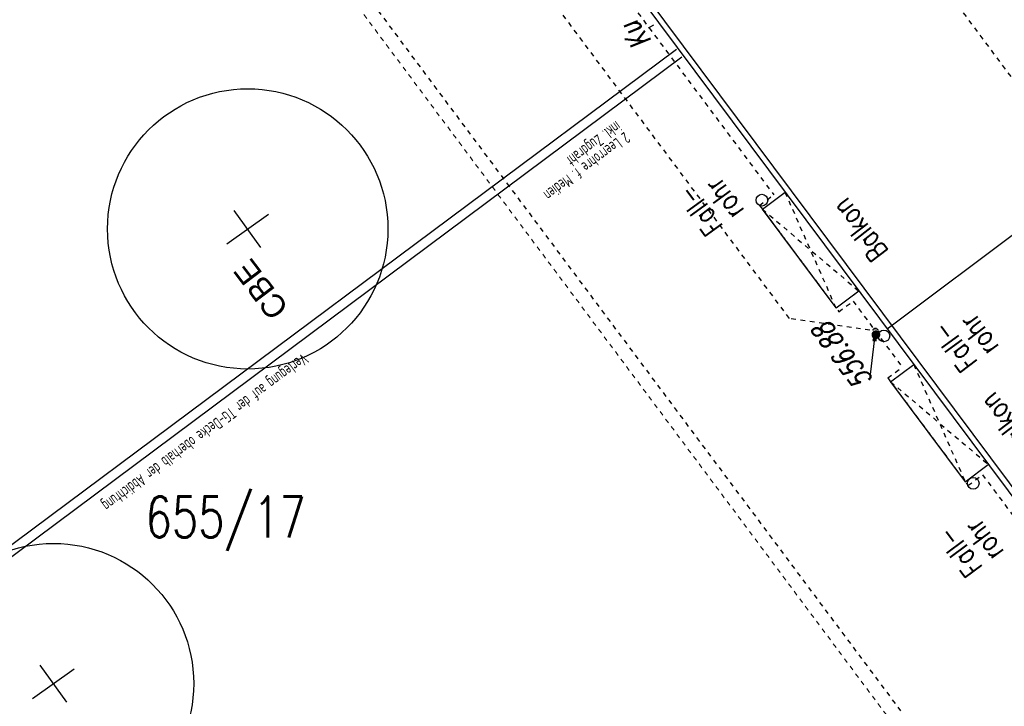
# Model space of a CAD drawing. Header units: metres. Extents: x 2 to 485, y 6 to 594.
# Tile 101 of 176: x 274 to 295, y 357 to 372. Entities that reach past the tile are written whole.
import ezdxf
from ezdxf.enums import TextEntityAlignment as Align

# ---------------------------------------------------------------- set-up
doc = ezdxf.new("R2010")
doc.units = ezdxf.units.M
doc.header["$LTSCALE"] = 0.0125
for name, pattern in [('237-14_Züricher Str._GL_3_RW_2014-11-28_bea$0$STRICHLINIE2', [9.525, 6.35, -3.175]), ('237-14_Züricher Str._GL_3_RW_2014-11-28_bea$0$STRICHPUNKT2', [12.7, 6.35, -3.175, 0, -3.175]), ('260241_A_bea$0$GESTRICHELTX2', [0.7, 0.5, -0.2]), ('260241_A_bea$0$PUNKTIERT', [0.2, 0, -0.2]), ('GEWOFAG_Hof 2_141023_Grundriss_bea$0$AUSGEZOGEN', [0]), ('GEWOFAG_Hof 2_141023_Grundriss_bea$0$VERDECKT2_S2', [0.15, 0.1, -0.05])]:
    doc.linetypes.add(name, pattern=pattern)
for name, color, linetype in [('237-14_Züricher Str._GL_3_RW_2014-11-28_bea$0$__Steiger', 251, 'Continuous'), ('237-14_Züricher Str._GL_3_RW_2014-11-28_bea$0$_GRU_Allgemein_Text', 151, 'Continuous'), ('237-14_Züricher Str._GL_3_RW_2014-11-28_bea$0$_GRU_Drainage', 54, '237-14_Züricher Str._GL_3_RW_2014-11-28_bea$0$STRICHPUNKT2'), ('237-14_Züricher Str._GL_3_RW_2014-11-28_bea$0$_GRU_Medien', 230, 'Continuous'), ('237-14_Züricher Str._GL_3_RW_2014-11-28_bea$0$_GRU_Regenwasser', 150, '237-14_Züricher Str._GL_3_RW_2014-11-28_bea$0$STRICHLINIE2'), ('260241_A_bea$0$B08_FLSTNR_TXT', 9, 'Continuous'), ('260241_A_bea$0$B10_GEBAEUDE', 1, 'Continuous'), ('260241_A_bea$0$B13_GEB_ZUBEHOER', 12, 'Continuous'), ('260241_A_bea$0$B14_GEB_ZUB_GESTR', 12, 'Continuous'), ('260241_A_bea$0$B15_GEB_TXT', 12, 'Continuous'), ('260241_A_bea$0$B25_EINFASS_GEPKT', 7, '260241_A_bea$0$PUNKTIERT'), ('260241_A_bea$0$B28_VEINFASS_TXT', 5, 'Continuous'), ('260241_A_bea$0$B34_ZUBEHOER_1', 6, 'Continuous'), ('260241_A_bea$0$B53_HAUPTHOEHEN', 4, 'Continuous'), ('260241_A_bea$0$B54_HOEHEN', 253, 'Continuous'), ('f_baum', 3, 'Continuous'), ('f_text_100', 7, 'Continuous')]:
    doc.layers.add(name, color=color, linetype=linetype)
doc.layers.add('GEWOFAG_Hof 2_141023_Grundriss_bea$0$STANDARD', color=7, linetype='GEWOFAG_Hof 2_141023_Grundriss_bea$0$AUSGEZOGEN', lineweight=13)
doc.styles.add('237-14_Züricher Str._GL_3_RW_2014-11-28_bea$0$STANDARD', font='isocp.shx')
doc.styles.add('260241_A_bea$0$ROMANS', font='ROMANS')

# ---------------------------------------------------------------- blocks, each defined once
blk = doc.blocks.new('260241_A_bea$0$HOEHENPKT_ZENTR')
at = {"const_width": 0.75}
blk.add_lwpolyline([(-0.375, 0, 1), (0.375, 0, 1)], format="xyb", close=True, dxfattribs=at)
blk = doc.blocks.new('237-14_Züricher Str._GL_3_RW_2014-11-28_bea$0$AW Steiger')
for radius in [0.6, 0.5]:
    blk.add_circle((0, 0), radius)
blk = doc.blocks.new('237-14_Züricher Str._GL_3_RW_2014-11-28_bea$0$2ENDPNO1')
for p, q in [((15, 15), (11.5, 12.5)), ((12.5, 11.5), (15, 15)), ((11.5, 12.5), (12.5, 11.5))]:
    blk.add_line(p, q)
at = {"color": 0}
blk.add_line((0, 0), (12, 12), dxfattribs=at)
blk.add_solid([(11.5, 12.5), (12.5, 11.5), (15, 15)], dxfattribs=at)
at = {"style": '237-14_Züricher Str._GL_3_RW_2014-11-28_bea$0$STANDARD', "width": 0.496216, "flags": 9}
blk.add_attdef('BEZEICHNUNG', text='', height=0.1, rotation=45, dxfattribs=at).set_placement((11.5, 11), (12.21, 11.71), align=Align.FIT)

msp = doc.modelspace()

# ---------------------------------------------------------------- linework, layer by layer
at = {"color": 252}
for centre in [(290.276, 367.788), (292.888, 364.882), (294.8, 361.727)]:
    msp.add_ellipse(centre, major_axis=(0.0884, 0.0884), ratio=1, start_param=5.497787, end_param=11.780972, dxfattribs=at)
at = {"layer": '237-14_Züricher Str._GL_3_RW_2014-11-28_bea$0$_GRU_Drainage', "ltscale": 0.05}
msp.add_line((299.233, 348.84), (271.605, 385.868), dxfattribs=at)
at = {"layer": '237-14_Züricher Str._GL_3_RW_2014-11-28_bea$0$_GRU_Medien'}
for p, q in [((288.446, 371.012), (264.476, 353.154)), ((288.566, 370.852), (264.601, 352.985))]:
    msp.add_line(p, q, dxfattribs=at)
at = {"layer": '237-14_Züricher Str._GL_3_RW_2014-11-28_bea$0$_GRU_Regenwasser', "ltscale": 0.05}
msp.add_line((290.866, 365.257), (272.238, 390.223), dxfattribs=at)
at = {"layer": '237-14_Züricher Str._GL_3_RW_2014-11-28_bea$0$_GRU_Regenwasser'}
msp.add_line((292.588, 365.007), (290.866, 365.257), dxfattribs=at)
at = {"layer": '260241_A_bea$0$B10_GEBAEUDE', "color": 7, "linetype": 'Continuous'}
for p, q in [((273.263, 391.634), (306.241, 347.425)), ((301.56, 371.487), (292.96, 365.029))]:
    msp.add_line(p, q, dxfattribs=at)
at = {"layer": '260241_A_bea$0$B13_GEB_ZUBEHOER', "color": 7, "linetype": 'Continuous'}
for p, q in [((275.457, 388.492), (306.145, 347.353)), ((290.286, 367.596), (290.773, 367.96)), ((291.864, 365.48), (290.286, 367.596)), ((291.864, 365.48), (292.351, 365.844)), ((293.031, 363.901), (293.525, 364.27)), ((293.031, 363.901), (294.628, 361.761)), ((294.628, 361.761), (295.122, 362.13))]:
    msp.add_line(p, q, dxfattribs=at)
at = {"layer": '260241_A_bea$0$B14_GEB_ZUB_GESTR', "color": 7, "linetype": '260241_A_bea$0$GESTRICHELTX2'}
for p, q in [((280.602, 390.56), (322.942, 333.75)), ((291.864, 365.48), (290.773, 367.96)), ((290.286, 367.596), (292.351, 365.844)), ((293.525, 364.27), (294.628, 361.761)), ((293.031, 363.901), (295.122, 362.13))]:
    msp.add_line(p, q, dxfattribs=at)
at = {"layer": '260241_A_bea$0$B25_EINFASS_GEPKT', "color": 7, "linetype": '260241_A_bea$0$PUNKTIERT', "ltscale": 0.5}
for p, q in [((285.709, 374.364), (290.529, 367.903)), ((290.226, 367.676), (290.529, 367.903)), ((290.226, 367.676), (291.923, 365.4)), ((291.923, 365.4), (292.227, 365.627)), ((292.227, 365.627), (293.281, 364.213)), ((292.971, 363.982), (293.281, 364.213)), ((292.971, 363.982), (294.687, 361.681)), ((294.687, 361.681), (294.997, 361.912)), ((294.997, 361.912), (299.799, 355.475))]:
    msp.add_line(p, q, dxfattribs=at)
at = {"layer": '260241_A_bea$0$B28_VEINFASS_TXT', "color": 252, "linetype": 'Continuous'}
msp.add_line((287.954, 371.534), (287.845, 371.467), dxfattribs=at)
at = {"layer": 'f_baum', "ltscale": 0.5}
for p, q in [((279.556, 366.774), (278.985, 367.57)), ((278.824, 366.852), (279.714, 367.491)), ((275.4, 357.041), (274.829, 357.836)), ((274.669, 357.119), (275.56, 357.758))]:
    msp.add_line(p, q, dxfattribs=at)
for centre in [(279.272, 367.173), (275.116, 357.439)]:
    msp.add_circle(centre, 3, dxfattribs=at)
at = {"layer": 'GEWOFAG_Hof 2_141023_Grundriss_bea$0$STANDARD', "color": 7, "linetype": 'GEWOFAG_Hof 2_141023_Grundriss_bea$0$VERDECKT2_S2', "lineweight": 18}
for p, q in [((273.746, 382.5), (299.29, 348.258)), ((290.778, 367.96), (290.29, 367.597)), ((290.29, 367.597), (291.868, 365.481)), ((291.868, 365.481), (292.356, 365.844))]:
    msp.add_line(p, q, dxfattribs=at)

# ---------------------------------------------------------------- block references
at = {"layer": '237-14_Züricher Str._GL_3_RW_2014-11-28_bea$0$__Steiger', "xscale": 0.05, "yscale": 0.05, "zscale": 0.001, "rotation": 38.25470723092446}
msp.add_blockref('237-14_Züricher Str._GL_3_RW_2014-11-28_bea$0$2ENDPNO1', (292.587, 363.935), dxfattribs=at)
at = {"layer": '237-14_Züricher Str._GL_3_RW_2014-11-28_bea$0$_GRU_Regenwasser', "xscale": 0.1, "yscale": 0.1, "zscale": 0.001, "rotation": 126.7275850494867}
msp.add_blockref('237-14_Züricher Str._GL_3_RW_2014-11-28_bea$0$AW Steiger', (292.712, 364.989), dxfattribs=at)
at = {"layer": '260241_A_bea$0$B54_HOEHEN', "color": 252, "xscale": 0.125, "yscale": 0.125}
msp.add_blockref('260241_A_bea$0$HOEHENPKT_ZENTR', (292.716, 364.907), dxfattribs=at)

# ---------------------------------------------------------------- texts
at = {"layer": '237-14_Züricher Str._GL_3_RW_2014-11-28_bea$0$_GRU_Allgemein_Text', "style": '237-14_Züricher Str._GL_3_RW_2014-11-28_bea$0$STANDARD', "width": 0.7}
for s, p in [('inkl. Zugdraht', (287.227, 369.397)), ('2 Leerrohre f. Medien', (287.407, 369.157)), ('Verlegung auf der TG-Decke oberhalb der Abdichtung', (280.526, 364.423))]:
    msp.add_text(s, height=0.25, rotation=216.7276, dxfattribs=at).set_placement(p, align=Align.MIDDLE_LEFT)
at = {"layer": '260241_A_bea$0$B08_FLSTNR_TXT', "style": '260241_A_bea$0$ROMANS', "width": 0.75}
msp.add_text('655/17', height=0.875, rotation=0, dxfattribs=at).set_placement((277.087, 360.57))
at = {"layer": '260241_A_bea$0$B15_GEB_TXT', "color": 7, "style": '260241_A_bea$0$ROMANS', "width": 0.75}
for p in [(293.003, 366.696), (296.16, 362.533)]:
    msp.add_text('Balkon', height=0.45, rotation=127.6009, dxfattribs=at).set_placement(p)
at = {"layer": '260241_A_bea$0$B28_VEINFASS_TXT', "color": 252, "style": '260241_A_bea$0$ROMANS', "oblique": 15, "width": 0.75}
msp.add_text('Ku', height=0.45, rotation=127.18, dxfattribs=at).set_placement((287.755, 371.436), align=Align.CENTER)
at = {"layer": '260241_A_bea$0$B34_ZUBEHOER_1', "color": 252, "style": '260241_A_bea$0$ROMANS', "width": 0.75}
for s, p in [('rohr', (289.915, 367.571)), ('Fall-', (289.462, 367.238)), ('rohr', (295.366, 364.654)), ('Fall-', (294.913, 364.321)), ('rohr', (295.473, 360.262)), ('Fall-', (295.02, 359.929))]:
    msp.add_text(s, height=0.45, rotation=126.3144, dxfattribs=at).set_placement(p)
at = {"layer": '260241_A_bea$0$B53_HAUPTHOEHEN', "color": 252, "style": '260241_A_bea$0$ROMANS', "oblique": 15, "width": 0.75}
msp.add_text('556.88', height=0.45, rotation=126.6418, dxfattribs=at).set_placement((292.193, 364.584), align=Align.CENTER)
at = {"layer": 'f_text_100'}
msp.add_text('CBE', height=0.5, rotation=127.224, dxfattribs=at).set_placement((280.17, 365.479))

doc.saveas('drawing.dxf')
